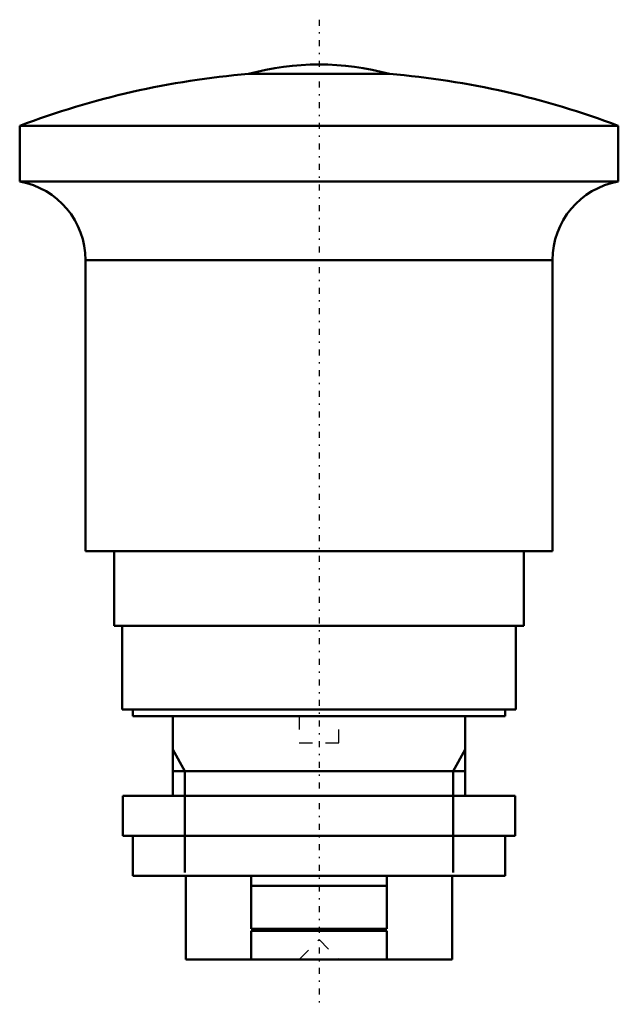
# Model space of a CAD drawing. Header units: millimetres. Extents: x -22.5 to 22.5, y -3.4 to 70.7.
import ezdxf

# ---------------------------------------------------------------- set-up
doc = ezdxf.new("R2010")
doc.units = ezdxf.units.MM
doc.linetypes.add('Center', pattern=[1.5, 0.45, -0.5, 0.05, -0.5])
doc.linetypes.add('Dashed', pattern=[2, 1, -1])
for name, color, linetype, lineweight in [('AM_0', 7, 'Continuous', 30), ('AM_10', 7, 'Continuous', 5), ('AM_3', 7, 'Dashed', 5), ('AM_7', 7, 'Center', 5)]:
    doc.layers.add(name, color=color, linetype=linetype, lineweight=lineweight)

msp = doc.modelspace()

# ---------------------------------------------------------------- linework, layer by layer
at = {"layer": 'AM_0', "color": 7, "linetype": 'Continuous', "lineweight": 50}
for p, q in [((-5.301, 66.585), (5.301, 66.585)), ((-22.5, 62.687), (-22.5, 58.496)), ((-22.5, 62.687), (22.5, 62.687)), ((22.5, 58.496), (22.5, 62.687)), ((-22.5, 58.496), (22.5, 58.496)), ((-17.55, 52.588), (-17.55, 30.693)), ((-17.55, 52.588), (17.55, 52.588)), ((17.55, 30.693), (17.55, 52.588)), ((-17.55, 30.693), (17.55, 30.693)), ((-15.4, 30.693), (-15.4, 25.093)), ((15.4, 25.093), (15.4, 30.693)), ((-15.4, 25.093), (15.4, 25.093)), ((-14.8, 25.093), (-14.8, 18.793)), ((14.8, 18.793), (14.8, 25.093)), ((-14.8, 18.793), (14.8, 18.793)), ((-14, 18.793), (-14, 18.3)), ((14, 18.3), (14, 18.793)), ((-14, 18.3), (14, 18.3)), ((-11, 18.3), (-11, 12.3)), ((11, 12.3), (11, 18.3)), ((-14.75, 12.3), (-14.75, 9.3)), ((-14.75, 12.3), (14.75, 12.3)), ((14.75, 9.3), (14.75, 12.3)), ((-14.75, 9.3), (14.75, 9.3)), ((-14, 9.3), (-14, 6.3)), ((14, 6.3), (14, 9.3)), ((-14, 6.3), (14, 6.3)), ((-10, 6.3), (-10, 0)), ((-5.1, 2.3), (-5.1, 6.3)), ((5.1, 2.3), (5.1, 6.3)), ((10, 0), (10, 6.3)), ((-5.1, 5.55), (5.1, 5.55)), ((5.1, 2.3), (-5.1, 2.3)), ((-5.1, 2.15), (5.1, 2.15)), ((-5.1, 0), (-5.1, 2.15)), ((5.1, 0), (5.1, 2.15)), ((-10, 0), (10, 0))]:
    msp.add_line(p, q, dxfattribs=at)
for centre, radius, start, end in [((0, 47.3), 20, 74.63093, 105.36907), ((0, 3.306), 63.5, 94.78838, 110.75243), ((0, 3.306), 63.5, 69.24757, 85.21162), ((-23.55, 52.588), 6, 0, 79.92134), ((23.55, 52.588), 6, 100.07866, 180)]:
    msp.add_arc(centre, radius, start, end, dxfattribs=at)
at = {"layer": 'AM_10', "color": 7, "linetype": 'Continuous', "lineweight": 50}
for p, q in [((-11, 15.8), (-10.08, 14.17)), ((11, 15.8), (10.08, 14.17)), ((-11, 14.17), (11, 14.17)), ((-10.08, 6.55), (-10.08, 14.17)), ((10.08, 6.55), (10.08, 14.17))]:
    msp.add_line(p, q, dxfattribs=at)
at = {"layer": 'AM_3', "color": 6, "linetype": 'Dashed', "lineweight": 25}
for p, q in [((-1.5, 18.3), (-1.5, 16.3)), ((1.5, 16.3), (1.5, 18.3)), ((-1.5, 16.3), (1.5, 16.3)), ((-5.1, 5.55), (-5.1, 6.3)), ((5.1, 6.3), (5.1, 5.55)), ((-1.5, 0), (0, 1.5)), ((0, 1.5), (1.5, 0))]:
    msp.add_line(p, q, dxfattribs=at)
at = {"layer": 'AM_7', "color": 4, "linetype": 'Center', "lineweight": 25}
msp.add_line((0, 70.665), (0, -3.365), dxfattribs=at)

doc.saveas('drawing.dxf')
